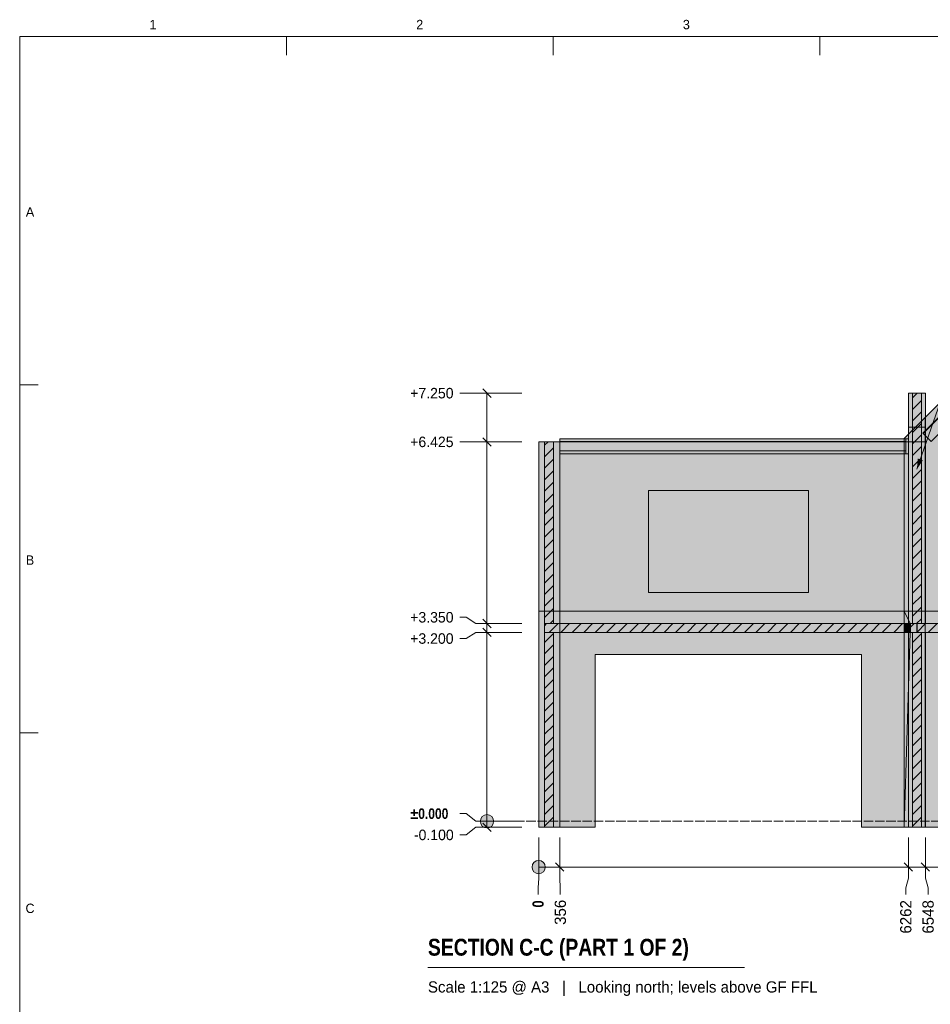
# Model space of a CAD drawing. Header units: millimetres. Extents: x 17 to 413, y 4 to 292.
# Tile 6 of 8: x 20 to 143, y 159 to 292. Entities that reach past the tile are written whole.
import ezdxf
from ezdxf.enums import TextEntityAlignment as Align

# ---------------------------------------------------------------- set-up
doc = ezdxf.new("R2010")
doc.units = ezdxf.units.MM
doc.linetypes.add('DASHED', pattern=[1.524, 1.27, -0.254])
for name, color, linetype in [('FILL-C_BDBDBF', 7, 'Continuous'), ('FILL-EPS', 7, 'Continuous'), ('FILL-INK', 7, 'Continuous'), ('FILL-LIGHT', 7, 'Continuous'), ('FILL-TIMBER', 7, 'Continuous'), ('FILL-WHITE', 7, 'Continuous'), ('LINE-CORE', 7, 'Continuous'), ('LINE-INK', 7, 'Continuous'), ('LINE-STEEL-DASH', 7, 'DASHED'), ('LINE-STEEL_GREY', 7, 'Continuous'), ('TEXT-INK', 7, 'Continuous'), ('TEXT-STEEL_GREY', 7, 'Continuous')]:
    doc.layers.add(name, color=color, linetype=linetype)
doc.styles.add('OpenSansCondensed-Bold', font='OpenSansCondensed-Bold.ttf')

msp = doc.modelspace()

# ---------------------------------------------------------------- hatches: boundary and pattern name
at = {"layer": 'FILL-C_BDBDBF', "true_color": 0xbdbdbf}
h = msp.add_hatch(color=9, dxfattribs=at)
h.dxf.hatch_style = 1
h.paths.add_polyline_path([(142.15, 210.5), (140.93, 210.5), (140.93, 241.7), (142.15, 241.7)])
h = msp.add_hatch(color=9, dxfattribs=at)
h.dxf.hatch_style = 1
h.paths.add_polyline_path([(92.33, 210.51), (91.11, 210.51), (91.11, 235.1), (92.33, 235.1)])
h = msp.add_hatch(color=9, dxfattribs=at)
h.dxf.hatch_style = 1
h.paths.add_polyline_path([(91.11, 209.29), (91.18, 209.29), (92.33, 209.29), (92.33, 182.9), (91.11, 182.9)])
h = msp.add_hatch(color=9, dxfattribs=at)
h.dxf.hatch_style = 1
h.paths.add_polyline_path([(142.15, 182.9), (140.93, 182.9), (140.93, 209.3), (142.15, 209.3)])
at = {"layer": 'FILL-EPS', "true_color": 0xccffff}
h = msp.add_hatch(color=7, dxfattribs=at)
h.dxf.hatch_style = 1
h.paths.add_polyline_path([(140.93, 210.5), (140.39, 210.5), (140.39, 221.11), (140.39, 241.7), (140.91, 241.7), (140.93, 241.7)])
h = msp.add_hatch(color=7, dxfattribs=at)
h.dxf.hatch_style = 1
h.paths.add_polyline_path([(142.68, 221.11), (142.68, 212.74), (142.68, 210.5), (142.51, 210.5), (142.46, 210.5), (142.42, 210.5), (142.15, 210.5), (142.15, 241.7), (142.68, 241.7)])
h = msp.add_hatch(color=7, dxfattribs=at)
h.dxf.hatch_style = 1
h.paths.add_polyline_path([(90.3, 209.74), (90.3, 211.68), (90.3, 211.77), (90.3, 211.83), (90.3, 211.87), (90.3, 212.16), (90.3, 212.41), (90.3, 212.42), (90.3, 212.46), (90.3, 212.48), (90.3, 234.1), (90.3, 234.72), (90.3, 234.75), (90.3, 234.79), (90.3, 234.81), (90.3, 235.1), (90.4, 235.1), (91.11, 235.1), (91.11, 210.51), (91.11, 210.51), (91.11, 209.33), (91.11, 209.29), (91.11, 209.29), (91.11, 182.9), (90.3, 182.9)])
h = msp.add_hatch(color=7, dxfattribs=at)
h.dxf.hatch_style = 1
h.paths.add_polyline_path([(93.15, 234.81), (93.15, 234.79), (93.15, 234.75), (93.15, 234.72), (93.15, 213.1), (93.15, 212.48), (93.15, 212.46), (93.15, 212.42), (93.15, 212.41), (93.15, 212.16), (93.15, 212.1), (93.15, 210.51), (93.08, 210.51), (92.33, 210.51), (92.33, 235.1), (93.15, 235.1)])
h = msp.add_hatch(color=7, dxfattribs=at)
h.dxf.hatch_style = 1
h.paths.add_polyline_path([(93.15, 209.09), (93.15, 209.04), (93.15, 184.84), (93.15, 182.9), (92.91, 182.9), (92.33, 182.9), (92.33, 209.29), (93.15, 209.29), (93.15, 209.14), (93.15, 209.12)])
h = msp.add_hatch(color=7, dxfattribs=at)
h.dxf.hatch_style = 1
h.paths.add_polyline_path([(140.39, 209.02), (140.39, 209.3), (140.93, 209.3), (140.93, 182.9), (140.39, 182.9), (140.39, 207.08), (140.39, 207.09), (140.39, 208.95)])
h = msp.add_hatch(color=7, dxfattribs=at)
h.dxf.hatch_style = 1
h.paths.add_polyline_path([(142.65, 209.3), (142.68, 209.3), (142.68, 209.02), (142.68, 208.95), (142.68, 184.78), (142.68, 182.9), (142.49, 182.9), (142.15, 182.9), (142.15, 209.3), (142.56, 209.3)])
at = {"layer": 'FILL-INK', "true_color": 0x1a1a1f}
h = msp.add_hatch(color=250, dxfattribs=at)
h.dxf.hatch_style = 1
h.paths.add_polyline_path([(141.54, 231.4), (141.64, 232.85), (142.35, 232.6)])
at = {"layer": 'FILL-LIGHT', "true_color": 0xcccccf}
h = msp.add_hatch(color=254, dxfattribs=at)
h.dxf.hatch_style = 1
h.paths.add_polyline_path([(141.53, 210.5), (141.53, 209.98), (141.53, 209.3), (112.95, 209.3), (91.08, 209.3), (91.08, 209.82), (91.08, 210.5), (119.65, 210.5)])
h = msp.add_hatch(color=254, dxfattribs=at)
h.dxf.hatch_style = 1
h.paths.add_polyline_path([(191.26, 210.5), (191.26, 209.72), (191.26, 209.3), (173.69, 209.3), (141.55, 209.3), (141.55, 210.08), (141.55, 210.5), (159.11, 210.5)])
at = {"layer": 'FILL-TIMBER', "true_color": 0xedd6a8}
h = msp.add_hatch(color=41, dxfattribs=at)
h.dxf.hatch_style = 1
h.paths.add_polyline_path([(93.15, 235.53), (125.43, 235.53), (140.03, 235.53), (140.03, 235.41), (140.03, 235.16), (107.75, 235.16), (93.15, 235.16), (93.15, 235.27)])
h = msp.add_hatch(color=41, dxfattribs=at)
h.dxf.hatch_style = 1
h.paths.add_polyline_path([(140.02, 234.15), (140.02, 235.53), (140.03, 235.53), (140.03, 235.53), (140.06, 235.53), (140.39, 235.53), (140.39, 233.65), (140.39, 233.5), (140.37, 233.5), (140.03, 233.5), (140.02, 233.5), (140.02, 233.5)])
h = msp.add_hatch(color=41, dxfattribs=at)
h.dxf.hatch_style = 1
h.paths.add_polyline_path([(93.15, 233.88), (125.43, 233.88), (140.03, 233.88), (140.03, 233.76), (140.03, 233.5), (107.75, 233.5), (93.15, 233.5), (93.15, 233.62)])
at = {"layer": 'FILL-WHITE', "true_color": 0xffffff}
h = msp.add_hatch(color=7, dxfattribs=at)
h.dxf.hatch_style = 1
h.paths.add_polyline_path([(166.4, 262.14), (190.16, 238.39), (190.16, 212.16), (184.15, 212.16), (184.15, 233.9), (175.87, 233.9), (175.87, 234.5), (175.79, 235.79), (175.55, 237.06), (175.15, 238.28), (174.6, 239.44), (173.92, 240.51), (173.1, 241.48), (172.17, 242.33), (171.14, 243.05), (170.03, 243.62), (168.86, 244.04), (167.64, 244.29), (166.41, 244.37), (165.17, 244.29), (163.95, 244.04), (162.78, 243.62), (161.67, 243.05), (160.64, 242.33), (159.71, 241.48), (158.89, 240.51), (158.21, 239.44), (157.66, 238.28), (157.26, 237.06), (157.02, 235.79), (156.94, 234.5), (156.94, 233.9), (148.67, 233.9), (148.67, 212.16), (142.65, 212.16), (142.65, 238.39)])
h = msp.add_hatch(color=7, dxfattribs=at)
h.dxf.hatch_style = 1
h.paths.add_polyline_path([(166.4, 262.14), (190.16, 238.39), (190.16, 212.16), (184.15, 212.16), (184.15, 233.9), (175.87, 233.9), (175.87, 234.5), (175.79, 235.79), (175.55, 237.06), (175.15, 238.28), (174.6, 239.44), (173.92, 240.51), (173.1, 241.48), (172.17, 242.33), (171.14, 243.05), (170.03, 243.62), (168.86, 244.04), (167.64, 244.29), (166.41, 244.37), (165.17, 244.29), (163.95, 244.04), (162.78, 243.62), (161.67, 243.05), (160.64, 242.33), (159.71, 241.48), (158.89, 240.51), (158.21, 239.44), (157.66, 238.28), (157.26, 237.06), (157.02, 235.79), (156.94, 234.5), (156.94, 233.9), (148.67, 233.9), (148.67, 212.16), (142.65, 212.16), (142.65, 238.39)])
h = msp.add_hatch(color=7, dxfattribs=at)
h.dxf.hatch_style = 1
h.paths.add_polyline_path([(142.35, 236.28), (166.4, 260.33), (193.3, 233.43), (193.26, 233.39), (166.4, 260.25), (142.39, 236.24), (142.35, 236.28)])
h = msp.add_hatch(color=7, dxfattribs=at)
h.dxf.hatch_style = 1
h.paths.add_polyline_path([(142.35, 236.28), (166.4, 260.33), (193.3, 233.43), (193.26, 233.39), (166.4, 260.25), (142.39, 236.24), (142.35, 236.28)])
h = msp.add_hatch(color=7, dxfattribs=at)
h.dxf.hatch_style = 1
h.paths.add_polyline_path([(166.4, 260.25), (193.26, 233.39), (192.2, 232.33), (166.4, 258.12), (143.45, 235.17), (142.39, 236.24)])
h = msp.add_hatch(color=7, dxfattribs=at)
h.dxf.hatch_style = 1
h.paths.add_polyline_path([(166.4, 260.25), (193.26, 233.39), (192.2, 232.33), (166.4, 258.12), (143.45, 235.17), (142.39, 236.24)])
h = msp.add_hatch(color=7, dxfattribs=at)
h.dxf.hatch_style = 1
h.paths.add_polyline_path([(140.39, 237.09), (140.39, 241.7), (140.91, 241.7), (142.68, 241.7), (142.68, 237.09), (140.39, 237.09)])
h = msp.add_hatch(color=7, dxfattribs=at)
h.dxf.hatch_style = 1
h.paths.add_polyline_path([(139.8, 212.16), (139.8, 235.54), (142.65, 238.39), (142.65, 238.4), (142.65, 238.4), (142.65, 212.16), (142.65, 212.16)])
h = msp.add_hatch(color=7, dxfattribs=at)
h.dxf.hatch_style = 1
h.paths.add_polyline_path([(142.65, 238.39), (142.65, 212.16), (139.8, 212.16), (139.8, 235.54)])
h = msp.add_hatch(color=7, dxfattribs=at)
h.dxf.hatch_style = 1
h.paths.add_polyline_path([(142.63, 238.39), (142.63, 238.39), (142.64, 238.39), (142.64, 238.39), (142.65, 238.39), (142.63, 238.39)])
h = msp.add_hatch(color=7, dxfattribs=at)
h.dxf.hatch_style = 1
h.paths.add_polyline_path([(142.63, 238.39), (142.63, 238.39), (142.63, 238.39), (142.63, 238.39), (142.65, 238.39), (142.63, 238.39)])
h = msp.add_hatch(color=7, dxfattribs=at)
h.dxf.hatch_style = 1
h.paths.add_polyline_path([(140.39, 237.09), (142.68, 237.09), (142.68, 210.5), (140.39, 210.5), (140.39, 237.09)])
h = msp.add_hatch(color=7, dxfattribs=at)
h.dxf.hatch_style = 1
h.paths.add_polyline_path([(90.3, 235.1), (93.15, 235.1), (93.15, 235.11), (93.15, 235.11), (93.15, 212.16), (93.15, 212.16), (90.3, 212.16)])
h = msp.add_hatch(color=7, dxfattribs=at)
h.dxf.hatch_style = 1
h.paths.add_polyline_path([(90.3, 235.1), (93.15, 235.1), (93.15, 212.16), (90.3, 212.16)])
h = msp.add_hatch(color=7, dxfattribs=at)
h.dxf.hatch_style = 1
h.paths.add_polyline_path([(93.15, 235.1), (93.15, 212.16), (90.3, 212.16), (90.3, 235.1)])
h = msp.add_hatch(color=7, dxfattribs=at)
h.dxf.hatch_style = 1
h.paths.add_polyline_path([(140.03, 235.53), (140.03, 235.16), (93.15, 235.16), (93.15, 235.53)])
h = msp.add_hatch(color=7, dxfattribs=at)
h.dxf.hatch_style = 1
h.paths.add_polyline_path([(93.15, 235.53), (140.03, 235.53), (140.03, 235.16), (93.15, 235.16)])
h = msp.add_hatch(color=7, dxfattribs=at)
h.dxf.hatch_style = 1
h.paths.add_polyline_path([(140.03, 235.53), (140.03, 235.16), (93.15, 235.16), (93.15, 235.53)])
h = msp.add_hatch(color=7, dxfattribs=at)
h.dxf.hatch_style = 1
h.paths.add_polyline_path([(93.15, 235.16), (140.03, 235.16), (140.03, 233.88), (93.15, 233.88)])
h = msp.add_hatch(color=7, dxfattribs=at)
h.dxf.hatch_style = 1
h.paths.add_polyline_path([(93.15, 235.16), (140.03, 235.16), (140.03, 233.88), (93.15, 233.88)])
h = msp.add_hatch(color=7, dxfattribs=at)
h.dxf.hatch_style = 1
h.paths.add_polyline_path([(93.15, 235.16), (140.03, 235.16), (140.03, 233.88), (93.15, 233.88)])
h = msp.add_hatch(color=7, dxfattribs=at)
h.dxf.hatch_style = 1
h.paths.add_polyline_path([(93.15, 235.16), (140.03, 235.16), (140.03, 233.88), (93.15, 233.88)])
h = msp.add_hatch(color=7, dxfattribs=at)
h.dxf.hatch_style = 1
h.paths.add_polyline_path([(139.8, 235.1), (139.8, 212.16), (93.15, 212.16), (93.15, 235.1)])
h.paths.add_polyline_path([(126.84, 228.5), (105.16, 228.5), (105.16, 214.7), (126.84, 214.7)], flags=0)
h = msp.add_hatch(color=7, dxfattribs=at)
h.dxf.hatch_style = 1
h.paths.add_polyline_path([(93.15, 235.1), (139.8, 235.1), (139.8, 212.16), (93.15, 212.16)])
h.paths.add_polyline_path([(126.84, 228.5), (105.16, 228.5), (105.16, 214.7), (126.84, 214.7)], flags=0)
h = msp.add_hatch(color=7, dxfattribs=at)
h.dxf.hatch_style = 1
h.paths.add_polyline_path([(142.65, 235.1), (142.65, 212.16), (139.8, 212.16), (139.8, 235.1)])
h = msp.add_hatch(color=7, dxfattribs=at)
h.dxf.hatch_style = 1
h.paths.add_polyline_path([(142.65, 235.1), (142.65, 212.16), (139.8, 212.16), (139.8, 235.1)])
h = msp.add_hatch(color=7, dxfattribs=at)
h.dxf.hatch_style = 1
h.paths.add_polyline_path([(139.8, 235.1), (142.65, 235.1), (142.65, 212.16), (139.8, 212.16)])
h = msp.add_hatch(color=7, dxfattribs=at)
h.dxf.hatch_style = 1
h.paths.add_polyline_path([(139.8, 235.1), (142.65, 235.1), (142.65, 212.16), (139.8, 212.16)])
h = msp.add_hatch(color=7, dxfattribs=at)
h.dxf.hatch_style = 1
h.paths.add_polyline_path([(140.03, 235.53), (140.03, 233.5), (140.02, 233.5), (140.02, 235.53)])
h = msp.add_hatch(color=7, dxfattribs=at)
h.dxf.hatch_style = 1
h.paths.add_polyline_path([(140.02, 235.53), (140.03, 235.53), (140.03, 233.5), (140.02, 233.5)])
h = msp.add_hatch(color=7, dxfattribs=at)
h.dxf.hatch_style = 1
h.paths.add_polyline_path([(140.03, 235.53), (140.03, 233.5), (140.02, 233.5), (140.02, 235.53)])
h = msp.add_hatch(color=7, dxfattribs=at)
h.dxf.hatch_style = 1
h.paths.add_polyline_path([(140.39, 235.53), (140.39, 233.5), (140.03, 233.5), (140.03, 235.53)])
h = msp.add_hatch(color=7, dxfattribs=at)
h.dxf.hatch_style = 1
h.paths.add_polyline_path([(140.41, 235.53), (140.41, 234.06), (140.39, 234.06), (140.39, 235.53)])
h = msp.add_hatch(color=7, dxfattribs=at)
h.dxf.hatch_style = 1
h.paths.add_polyline_path([(140.39, 235.53), (140.41, 235.53), (140.41, 234.06), (140.39, 234.06)])
h = msp.add_hatch(color=7, dxfattribs=at)
h.dxf.hatch_style = 1
h.paths.add_polyline_path([(140.03, 233.88), (140.03, 233.5), (93.15, 233.5), (93.15, 233.88)])
h = msp.add_hatch(color=7, dxfattribs=at)
h.dxf.hatch_style = 1
h.paths.add_polyline_path([(93.15, 233.88), (140.03, 233.88), (140.03, 233.5), (93.15, 233.5)])
h = msp.add_hatch(color=7, dxfattribs=at)
h.dxf.hatch_style = 1
h.paths.add_polyline_path([(140.03, 233.88), (140.03, 233.5), (93.15, 233.5), (93.15, 233.88)])
h = msp.add_hatch(color=7, dxfattribs=at)
h.dxf.hatch_style = 1
h.paths.add_polyline_path([(90.3, 212.16), (93.15, 212.16), (93.15, 182.9), (90.3, 182.9)])
h = msp.add_hatch(color=7, dxfattribs=at)
h.dxf.hatch_style = 1
h.paths.add_polyline_path([(93.15, 212.16), (93.15, 210.51), (93.15, 210.51), (91.11, 210.51), (91.11, 209.29), (93.15, 209.29), (93.15, 209.3), (93.15, 209.3), (93.15, 182.9), (93.15, 182.9), (90.3, 182.9), (90.3, 212.16)])
h = msp.add_hatch(color=7, dxfattribs=at)
h.dxf.hatch_style = 1
h.paths.add_polyline_path([(93.15, 212.16), (93.15, 210.51), (91.11, 210.51), (91.11, 209.29), (93.15, 209.29), (93.15, 182.9), (90.3, 182.9), (90.3, 212.16)])
h = msp.add_hatch(color=7, dxfattribs=at)
h.dxf.hatch_style = 1
h.paths.add_polyline_path([(139.8, 212.16), (139.8, 182.9), (134.04, 182.9), (134.04, 206.3), (97.96, 206.3), (97.96, 182.9), (93.15, 182.9), (93.15, 212.16)])
h = msp.add_hatch(color=7, dxfattribs=at)
h.dxf.hatch_style = 1
h.paths.add_polyline_path([(93.15, 212.16), (139.8, 212.16), (139.8, 210.51), (93.15, 210.51)])
h = msp.add_hatch(color=7, dxfattribs=at)
h.dxf.hatch_style = 1
h.paths.add_polyline_path([(139.8, 212.17), (139.8, 212.17), (139.8, 212.17), (139.8, 212.17), (139.8, 212.16)])
h = msp.add_hatch(color=7, dxfattribs=at)
h.dxf.hatch_style = 1
h.paths.add_polyline_path([(142.65, 212.16), (142.65, 182.9), (139.8, 182.9), (139.8, 212.16)])
h = msp.add_hatch(color=7, dxfattribs=at)
h.dxf.hatch_style = 1
h.paths.add_polyline_path([(142.65, 212.16), (142.65, 210.51), (142.65, 210.51), (140.65, 210.51), (140.65, 209.29), (142.65, 209.29), (142.65, 209.3), (142.65, 209.3), (142.65, 182.9), (142.65, 182.9), (139.8, 182.9), (139.8, 212.16)])
h = msp.add_hatch(color=7, dxfattribs=at)
h.dxf.hatch_style = 1
h.paths.add_polyline_path([(142.65, 212.16), (142.65, 210.51), (140.61, 210.51), (140.61, 209.29), (142.65, 209.29), (142.65, 182.9), (139.8, 182.9), (139.8, 212.16)])
h = msp.add_hatch(color=7, dxfattribs=at)
h.dxf.hatch_style = 1
h.paths.add_polyline_path([(142.65, 212.16), (142.65, 210.51), (140.61, 210.51), (140.61, 209.29), (142.65, 209.29), (142.65, 182.9), (139.8, 182.9), (139.8, 212.16)])
h = msp.add_hatch(color=7, dxfattribs=at)
h.dxf.hatch_style = 1
h.paths.add_polyline_path([(140.61, 210.51), (140.61, 209.29), (140.61, 209.28), (140.61, 209.28), (139.8, 182.9), (139.8, 212.16)])
h = msp.add_hatch(color=7, dxfattribs=at)
h.dxf.hatch_style = 1
h.paths.add_polyline_path([(142.65, 212.16), (142.65, 210.51), (140.61, 210.51), (139.8, 212.16)])
h = msp.add_hatch(color=7, dxfattribs=at)
h.dxf.hatch_style = 1
h.paths.add_polyline_path([(139.8, 210.51), (139.8, 212.16), (142.65, 212.16), (142.65, 212.16), (142.65, 212.16), (142.65, 212.16), (142.65, 209.29), (142.65, 209.29), (142.65, 182.9), (142.65, 182.9), (139.8, 182.9), (139.8, 209.29), (142.65, 209.29), (142.65, 210.51)])
h = msp.add_hatch(color=7, dxfattribs=at)
h.dxf.hatch_style = 1
h.paths.add_polyline_path([(142.63, 210.51), (142.65, 210.51), (142.65, 212.16), (148.67, 212.16), (148.67, 211.69), (184.15, 211.69), (184.15, 212.16), (190.15, 212.16), (190.15, 210.51), (142.65, 210.51)])
h = msp.add_hatch(color=7, dxfattribs=at)
h.dxf.hatch_style = 1
h.paths.add_polyline_path([(148.67, 212.16), (148.67, 211.69), (184.15, 211.69), (184.15, 212.16), (190.15, 212.16), (190.15, 182.9), (185.35, 182.9), (185.35, 206.3), (147.46, 206.3), (147.46, 182.9), (142.65, 182.9), (142.65, 212.16)])
h = msp.add_hatch(color=7, dxfattribs=at)
h.dxf.hatch_style = 1
h.paths.add_polyline_path([(91.11, 210.51), (93.15, 210.51), (93.15, 209.29), (91.11, 209.29)])
h = msp.add_hatch(color=7, dxfattribs=at)
h.dxf.hatch_style = 1
h.paths.add_polyline_path([(93.15, 210.51), (139.8, 210.51), (139.8, 209.29), (93.15, 209.29)])
h = msp.add_hatch(color=7, dxfattribs=at)
h.dxf.hatch_style = 1
h.paths.add_polyline_path([(139.8, 210.51), (140.61, 210.51), (140.61, 209.29), (139.8, 209.29)])
h = msp.add_hatch(color=7, dxfattribs=at)
h.dxf.hatch_style = 1
h.paths.add_polyline_path([(139.8, 210.51), (139.8, 210.51), (139.8, 210.51)])
h = msp.add_hatch(color=7, dxfattribs=at)
h.dxf.hatch_style = 1
h.paths.add_polyline_path([(140.65, 210.51), (142.65, 210.51), (142.65, 209.29), (140.65, 209.29)])
h = msp.add_hatch(color=7, dxfattribs=at)
h.dxf.hatch_style = 1
h.paths.add_polyline_path([(142.65, 210.51), (190.15, 210.51), (190.15, 209.29), (142.65, 209.29)])
h = msp.add_hatch(color=7, dxfattribs=at)
h.dxf.hatch_style = 1
h.paths.add_polyline_path([(139.8, 209.29), (139.8, 182.9), (134.04, 182.9), (134.04, 206.3), (97.96, 206.3), (97.96, 182.9), (93.15, 182.9), (93.15, 209.29)])
h = msp.add_hatch(color=7, dxfattribs=at)
h.dxf.hatch_style = 1
h.paths.add_polyline_path([(140.61, 209.29), (142.65, 209.29), (142.65, 182.9), (139.8, 182.9), (140.61, 209.29)])
h = msp.add_hatch(color=7, dxfattribs=at)
h.dxf.hatch_style = 1
h.paths.add_polyline_path([(142.65, 209.29), (142.65, 209.3), (142.68, 209.3), (142.68, 182.9), (140.39, 182.9), (140.39, 209.29)])
h = msp.add_hatch(color=7, dxfattribs=at)
h.dxf.hatch_style = 1
h.paths.add_polyline_path([(140.39, 209.3), (142.65, 209.3), (142.65, 209.29), (140.39, 209.29)])
h = msp.add_hatch(color=7, dxfattribs=at)
h.dxf.hatch_style = 1
h.paths.add_polyline_path([(142.65, 209.29), (190.15, 209.29), (190.15, 182.9), (185.35, 182.9), (185.35, 206.3), (147.46, 206.3), (147.46, 182.9), (142.65, 182.9), (142.65, 209.29)])
h = msp.add_hatch(color=7, dxfattribs=at)
h.dxf.hatch_style = 1
h.paths.add_polyline_path([(84.2, 183.7), (84.17, 183.93), (84.08, 184.15), (83.94, 184.34), (83.75, 184.48), (83.53, 184.57), (83.3, 184.6), (83.07, 184.57), (82.85, 184.48), (82.66, 184.34), (82.52, 184.15), (82.43, 183.93), (82.4, 183.7), (82.43, 183.47), (82.52, 183.25), (82.66, 183.06), (82.85, 182.92), (83.07, 182.83), (83.3, 182.8), (83.53, 182.83), (83.75, 182.92), (83.94, 183.06), (84.08, 183.25), (84.17, 183.47)])
h = msp.add_hatch(color=7, dxfattribs=at)
h.dxf.hatch_style = 1
h.paths.add_polyline_path([(91.2, 177.5), (91.17, 177.73), (91.08, 177.95), (90.93, 178.14), (90.75, 178.28), (90.53, 178.37), (90.3, 178.4), (90.06, 178.37), (89.85, 178.28), (89.66, 178.14), (89.52, 177.95), (89.43, 177.73), (89.4, 177.5), (89.43, 177.27), (89.52, 177.05), (89.66, 176.86), (89.85, 176.72), (90.06, 176.63), (90.3, 176.6), (90.53, 176.63), (90.75, 176.72), (90.93, 176.86), (91.08, 177.05), (91.17, 177.27)])

# ---------------------------------------------------------------- linework, layer by layer
at = {"layer": 'LINE-CORE', "lineweight": 5}
msp.add_lwpolyline([(148.67, 212.16), (142.65, 212.16), (142.65, 238.39), (166.4, 262.14)], dxfattribs=at)
msp.add_lwpolyline([(148.67, 212.16), (142.65, 212.16), (142.65, 238.39), (166.4, 262.14)], dxfattribs=at)
for points in [[(142.35, 236.28), (166.4, 260.33), (193.3, 233.43), (193.26, 233.39), (166.4, 260.25), (142.39, 236.24), (142.35, 236.28)], [(142.35, 236.28), (166.4, 260.33), (193.3, 233.43), (193.26, 233.39), (166.4, 260.25), (142.39, 236.24), (142.35, 236.28)], [(166.4, 260.25), (193.26, 233.39), (193.26, 233.39), (192.2, 232.33), (166.4, 258.12), (143.45, 235.17), (142.39, 236.24)], [(166.4, 260.25), (193.26, 233.39), (193.26, 233.39), (192.2, 232.33), (166.4, 258.12), (143.45, 235.17), (142.39, 236.24)], [(140.39, 237.09), (140.39, 237.09), (140.39, 241.7), (140.91, 241.7), (142.68, 241.7), (142.68, 241.7), (142.68, 241.7), (142.68, 237.09), (140.39, 237.09), (140.39, 237.09), (140.39, 237.09)], [(139.8, 212.16), (139.8, 235.54), (142.65, 238.39), (142.65, 238.4), (142.65, 238.4), (142.65, 212.16), (142.65, 212.16), (139.8, 212.16)], [(142.65, 238.39), (142.65, 212.16), (142.65, 212.16), (142.65, 212.16), (142.65, 212.16), (139.8, 212.16), (139.8, 235.54), (139.8, 235.54)], [(142.63, 238.39), (142.63, 238.39), (142.64, 238.39), (142.64, 238.39), (142.65, 238.39), (142.63, 238.39)], [(142.63, 238.39), (142.63, 238.39), (142.63, 238.39), (142.63, 238.39), (142.65, 238.39), (142.63, 238.39)], [(140.39, 237.09), (142.68, 237.09), (142.68, 210.5), (142.68, 210.5), (142.68, 210.5), (142.68, 210.5), (140.39, 210.5), (140.39, 237.09), (140.39, 237.09)], [(90.3, 235.1), (93.15, 235.1), (93.15, 235.11), (93.15, 235.11), (93.15, 212.16), (93.15, 212.16), (90.3, 212.16)], [(90.3, 235.1), (93.15, 235.1), (93.15, 212.16), (90.3, 212.16), (90.3, 235.1)], [(93.15, 235.1), (93.15, 212.16), (90.3, 212.16), (90.3, 235.1)], [(140.03, 235.53), (140.03, 235.16), (93.15, 235.16), (93.15, 235.53)], [(93.15, 235.53), (140.03, 235.53), (140.03, 235.16), (93.15, 235.16)], [(140.03, 235.53), (140.03, 235.16), (93.15, 235.16), (93.15, 235.53)], [(93.15, 235.16), (140.03, 235.16), (140.03, 233.88), (140.03, 233.88), (93.15, 233.88), (93.15, 235.16)], [(93.15, 235.16), (140.03, 235.16), (140.03, 235.16), (140.03, 233.88), (93.15, 233.88), (93.15, 233.88)], [(93.15, 235.16), (140.03, 235.16), (140.03, 233.88), (140.03, 233.88), (93.15, 233.88), (93.15, 235.16)], [(93.15, 235.16), (140.03, 235.16), (140.03, 235.16), (140.03, 233.88), (93.15, 233.88), (93.15, 233.88)], [(139.8, 235.1), (139.8, 212.16), (93.15, 212.16), (93.15, 235.1)], [(93.15, 235.1), (139.8, 235.1), (139.8, 212.16), (93.15, 212.16)], [(142.65, 235.1), (142.65, 212.16), (139.8, 212.16), (139.8, 235.1)], [(142.65, 235.1), (142.65, 212.16), (139.8, 212.16), (139.8, 235.1)], [(139.8, 235.1), (142.65, 235.1), (142.65, 212.16), (139.8, 212.16)], [(139.8, 235.1), (142.65, 235.1), (142.65, 212.16), (139.8, 212.16)], [(140.03, 235.53), (140.03, 233.5), (140.03, 233.5), (140.02, 233.5), (140.02, 235.53), (140.02, 235.53)], [(140.02, 235.53), (140.03, 235.53), (140.03, 233.5), (140.02, 233.5)], [(140.03, 235.53), (140.03, 233.5), (140.03, 233.5), (140.02, 233.5), (140.02, 235.53), (140.02, 235.53)], [(140.39, 235.53), (140.39, 233.5), (140.39, 233.5), (140.03, 233.5), (140.03, 235.53), (140.03, 235.53)], [(140.41, 235.53), (140.41, 234.06), (140.39, 234.06), (140.39, 235.53)], [(140.39, 235.53), (140.41, 235.53), (140.41, 234.06), (140.39, 234.06)], [(140.03, 233.88), (140.03, 233.5), (93.15, 233.5), (93.15, 233.88)], [(93.15, 233.88), (140.03, 233.88), (140.03, 233.5), (93.15, 233.5)], [(140.03, 233.88), (140.03, 233.5), (93.15, 233.5), (93.15, 233.88)], [(126.84, 228.5), (105.16, 228.5), (105.16, 214.7), (126.84, 214.7)], [(126.84, 228.5), (105.16, 228.5), (105.16, 214.7), (126.84, 214.7)], [(90.3, 212.16), (93.15, 212.16), (93.15, 182.9), (93.15, 182.9), (93.15, 182.9), (93.15, 182.9), (90.3, 182.9), (90.3, 212.16)], [(93.15, 212.16), (93.15, 210.51), (93.15, 210.51), (91.11, 210.51), (91.11, 209.29), (93.15, 209.29), (93.15, 209.3), (93.15, 209.3), (93.15, 182.9), (93.15, 182.9), (90.3, 182.9), (90.3, 212.16)], [(93.15, 212.16), (93.15, 210.51), (91.11, 210.51), (91.11, 209.29), (93.15, 209.29), (93.15, 182.9), (90.3, 182.9), (90.3, 212.16)], [(139.8, 212.16), (139.8, 182.9), (134.04, 182.9), (134.04, 206.3), (97.96, 206.3), (97.96, 182.9), (93.15, 182.9), (93.15, 212.16)], [(93.15, 212.16), (139.8, 212.16), (139.8, 210.51), (93.15, 210.51)], [(139.8, 212.17), (139.8, 212.17), (139.8, 212.17), (139.8, 212.17), (139.8, 212.16)], [(142.65, 212.16), (142.65, 182.9), (139.8, 182.9), (139.8, 212.16)], [(142.65, 212.16), (142.65, 210.51), (142.65, 210.51), (140.65, 210.51), (140.65, 209.29), (142.65, 209.29), (142.65, 209.3), (142.65, 209.3), (142.65, 182.9), (142.65, 182.9), (139.8, 182.9), (139.8, 212.16)], [(142.65, 212.16), (142.65, 210.51), (140.61, 210.51), (140.61, 209.29), (142.65, 209.29), (142.65, 182.9), (139.8, 182.9), (139.8, 212.16)], [(142.65, 212.16), (142.65, 210.51), (140.61, 210.51), (140.61, 209.29), (142.65, 209.29), (142.65, 182.9), (139.8, 182.9), (139.8, 212.16)], [(140.61, 210.51), (140.61, 209.29), (140.61, 209.29), (140.61, 209.29), (140.61, 209.28), (140.61, 209.28), (139.8, 182.9), (139.8, 212.16), (139.8, 212.16)], [(142.65, 212.16), (142.65, 210.51), (140.61, 210.51), (139.8, 212.16)], [(139.8, 210.51), (139.8, 210.51), (139.8, 212.16), (142.65, 212.16), (142.65, 212.16), (142.65, 212.16), (142.65, 212.16), (142.65, 209.29), (142.65, 209.29), (142.65, 182.9), (142.65, 182.9), (142.65, 182.9), (139.8, 182.9), (139.8, 209.29), (142.65, 209.29), (142.65, 210.51), (139.8, 210.51)], [(142.63, 210.51), (142.65, 210.51), (142.65, 212.16), (148.67, 212.16), (148.67, 211.69), (184.15, 211.69), (184.15, 212.16), (190.15, 212.16), (190.15, 210.51), (142.65, 210.51), (142.65, 210.51), (142.63, 210.51)], [(148.67, 212.16), (148.67, 211.69), (184.15, 211.69), (184.15, 212.16), (190.15, 212.16), (190.15, 182.9), (185.35, 182.9), (185.35, 206.3), (147.46, 206.3), (147.46, 182.9), (142.65, 182.9), (142.65, 212.16)], [(91.11, 210.51), (93.15, 210.51), (93.15, 209.29), (91.11, 209.29)], [(93.15, 210.51), (139.8, 210.51), (139.8, 209.29), (93.15, 209.29), (93.15, 209.29)], [(139.8, 210.51), (140.61, 210.51), (140.61, 209.29), (139.8, 209.29)], [(139.8, 210.51), (139.8, 210.51), (139.8, 210.51)], [(140.65, 210.51), (142.65, 210.51), (142.65, 209.29), (140.65, 209.29)], [(142.65, 210.51), (190.15, 210.51), (190.15, 210.51), (190.15, 209.29), (142.65, 209.29), (142.65, 209.29)], [(139.8, 209.29), (139.8, 182.9), (134.04, 182.9), (134.04, 206.3), (97.96, 206.3), (97.96, 182.9), (93.15, 182.9), (93.15, 209.29)], [(140.61, 209.29), (142.65, 209.29), (142.65, 182.9), (139.8, 182.9), (140.61, 209.29), (140.61, 209.29)], [(142.65, 209.29), (142.65, 209.3), (142.68, 209.3), (142.68, 182.9), (140.39, 182.9), (140.39, 209.29)], [(140.39, 209.3), (142.65, 209.3), (142.65, 209.29), (140.39, 209.29)], [(142.65, 209.29), (190.15, 209.29), (190.15, 182.9), (185.35, 182.9), (185.35, 206.3), (147.46, 206.3), (147.46, 182.9), (142.65, 182.9), (142.65, 182.9), (142.65, 182.9), (142.65, 182.9), (142.65, 209.29), (142.65, 209.29)]]:
    msp.add_lwpolyline(points, close=True, dxfattribs=at)
at = {"layer": 'LINE-INK', "lineweight": 5}
for p, q in [((56.12, 290), (56.12, 287.5)), ((92.25, 290), (92.25, 287.5)), ((128.38, 290), (128.38, 287.5)), ((141.54, 231.4), (147.42, 248.34)), ((20, 242.83), (22.5, 242.83)), ((80.48, 241.7), (79.6, 241.7)), ((81.8, 241.7), (80.48, 241.7)), ((88, 241.7), (81.8, 241.7)), ((83.87, 241.13), (82.74, 242.27)), ((83.3, 182.9), (83.3, 241.7)), ((80.48, 235.1), (79.6, 235.1)), ((81.8, 235.1), (80.48, 235.1)), ((88, 235.1), (81.8, 235.1)), ((83.87, 234.53), (82.74, 235.67)), ((80.48, 211.34), (79.6, 211.34)), ((81.8, 210.5), (80.48, 211.34)), ((83.87, 209.93), (82.74, 211.07)), ((88, 210.5), (81.8, 210.5)), ((83.87, 208.73), (82.74, 209.87)), ((80.48, 208.46), (79.6, 208.46)), ((81.8, 209.3), (80.48, 208.46)), ((88, 209.3), (81.8, 209.3)), ((20, 195.67), (22.5, 195.67)), ((80.48, 184.74), (79.6, 184.74)), ((81.8, 183.7), (80.48, 184.74)), ((81.8, 182.9), (80.48, 181.86)), ((88, 183.7), (81.8, 183.7)), ((88, 182.9), (81.8, 182.9)), ((83.87, 182.33), (82.74, 183.47)), ((80.48, 181.86), (79.6, 181.86)), ((90.3, 181.5), (90.3, 176)), ((93.15, 181.5), (93.15, 176)), ((140.39, 181.5), (140.39, 176)), ((142.68, 181.5), (142.68, 176)), ((90.3, 177.5), (192.41, 177.5)), ((92.58, 178.07), (93.71, 176.93)), ((139.83, 178.07), (140.96, 176.93)), ((142.12, 178.07), (143.25, 176.93)), ((90.3, 176), (90.21, 174.68)), ((93.15, 176), (93.23, 174.68)), ((140.39, 176), (140.03, 174.68)), ((142.68, 176), (143.05, 174.68)), ((90.21, 174.68), (90.21, 173.8)), ((93.23, 174.68), (93.23, 173.8)), ((140.03, 174.68), (140.03, 173.8)), ((143.05, 174.68), (143.05, 173.8)), ((75.3, 163.9), (118.17, 163.9))]:
    msp.add_line(p, q, dxfattribs=at)
for points in [[(20, 7), (413, 7), (413, 290), (20, 290)], [(140.93, 210.5), (140.39, 210.5), (140.39, 221.11), (140.39, 241.7), (140.91, 241.7), (140.93, 241.7)], [(140.93, 241.7), (142.15, 241.7), (142.68, 241.7), (142.68, 221.11), (142.68, 212.74), (142.68, 210.5), (142.51, 210.5), (142.46, 210.5), (142.42, 210.5), (142.15, 210.5), (140.93, 210.5), (140.39, 210.5), (140.39, 221.11), (140.39, 241.7), (140.91, 241.7)], [(142.15, 210.5), (140.93, 210.5), (140.93, 241.7), (142.15, 241.7)], [(142.68, 221.11), (142.68, 212.74), (142.68, 210.5), (142.51, 210.5), (142.46, 210.5), (142.42, 210.5), (142.15, 210.5), (142.15, 241.7), (142.68, 241.7)], [(90.3, 209.74), (90.3, 211.68), (90.3, 211.77), (90.3, 211.83), (90.3, 211.87), (90.3, 212.16), (90.3, 212.41), (90.3, 212.42), (90.3, 212.46), (90.3, 212.48), (90.3, 234.1), (90.3, 234.72), (90.3, 234.75), (90.3, 234.79), (90.3, 234.81), (90.3, 235.1), (90.4, 235.1), (91.11, 235.1), (91.11, 210.51), (91.11, 210.51), (91.11, 209.33), (91.11, 209.29), (91.11, 209.29), (91.11, 182.9), (90.3, 182.9)], [(93.15, 209.14), (93.15, 209.12), (93.15, 209.09), (93.15, 209.04), (93.15, 184.84), (93.15, 182.9), (92.91, 182.9), (92.33, 182.9), (91.11, 182.9), (90.3, 182.9), (90.3, 209.74), (90.3, 211.68), (90.3, 211.77), (90.3, 211.83), (90.3, 211.87), (90.3, 212.16), (90.3, 212.41), (90.3, 212.42), (90.3, 212.46), (90.3, 212.48), (90.3, 234.1), (90.3, 234.72), (90.3, 234.75), (90.3, 234.79), (90.3, 234.81), (90.3, 235.1), (90.4, 235.1), (91.11, 235.1), (92.33, 235.1), (93.15, 235.1), (93.15, 234.81), (93.15, 234.79), (93.15, 234.75), (93.15, 234.72), (93.15, 213.1), (93.15, 212.48), (93.15, 212.46), (93.15, 212.42), (93.15, 212.41), (93.15, 212.16), (93.15, 212.1), (93.15, 210.51), (93.08, 210.51), (92.33, 210.51), (91.11, 210.51), (91.11, 210.51), (91.11, 209.33), (91.11, 209.29), (91.11, 209.29), (91.18, 209.29), (92.33, 209.29), (93.15, 209.29)], [(92.33, 210.51), (91.11, 210.51), (91.11, 235.1), (92.33, 235.1)], [(93.15, 234.81), (93.15, 234.79), (93.15, 234.75), (93.15, 234.72), (93.15, 213.1), (93.15, 212.48), (93.15, 212.46), (93.15, 212.42), (93.15, 212.41), (93.15, 212.16), (93.15, 212.1), (93.15, 210.51), (93.08, 210.51), (92.33, 210.51), (92.33, 235.1), (93.15, 235.1)], [(93.15, 235.53), (125.43, 235.53), (140.03, 235.53), (140.03, 235.41), (140.03, 235.16), (107.75, 235.16), (93.15, 235.16), (93.15, 235.27)], [(140.02, 234.15), (140.02, 235.53), (140.03, 235.53), (140.03, 235.53), (140.06, 235.53), (140.39, 235.53), (140.39, 233.65), (140.39, 233.5), (140.37, 233.5), (140.03, 233.5), (140.02, 233.5), (140.02, 233.5)], [(93.15, 233.88), (125.43, 233.88), (140.03, 233.88), (140.03, 233.76), (140.03, 233.5), (107.75, 233.5), (93.15, 233.5), (93.15, 233.62)], [(141.53, 210.5), (141.53, 209.98), (141.53, 209.3), (112.95, 209.3), (91.08, 209.3), (91.08, 209.82), (91.08, 210.5), (119.65, 210.5)], [(191.26, 210.5), (191.26, 209.72), (191.26, 209.3), (173.69, 209.3), (141.55, 209.3), (141.55, 210.08), (141.55, 210.5), (159.11, 210.5)], [(91.11, 209.29), (91.18, 209.29), (92.33, 209.29), (92.33, 182.9), (91.11, 182.9)], [(93.15, 209.09), (93.15, 209.04), (93.15, 184.84), (93.15, 182.9), (92.91, 182.9), (92.33, 182.9), (92.33, 209.29), (93.15, 209.29), (93.15, 209.14), (93.15, 209.12)], [(140.39, 209.02), (140.39, 209.3), (140.93, 209.3), (140.93, 182.9), (140.39, 182.9), (140.39, 207.08), (140.39, 207.09), (140.39, 208.95)], [(142.65, 209.3), (142.68, 209.3), (142.68, 209.02), (142.68, 208.95), (142.68, 184.78), (142.68, 182.9), (142.49, 182.9), (142.15, 182.9), (140.93, 182.9), (140.39, 182.9), (140.39, 207.08), (140.39, 207.09), (140.39, 208.95), (140.39, 209.02), (140.39, 209.3), (140.93, 209.3), (142.15, 209.3), (142.56, 209.3)], [(142.15, 182.9), (140.93, 182.9), (140.93, 209.3), (142.15, 209.3)], [(142.65, 209.3), (142.68, 209.3), (142.68, 209.02), (142.68, 208.95), (142.68, 184.78), (142.68, 182.9), (142.49, 182.9), (142.15, 182.9), (142.15, 209.3), (142.56, 209.3)]]:
    msp.add_lwpolyline(points, close=True, dxfattribs=at)
for centre in [(83.3, 183.7), (90.3, 177.5)]:
    msp.add_circle(centre, 0.9, dxfattribs=at)
at = {"layer": 'LINE-STEEL-DASH', "lineweight": 5}
msp.add_line((87.1, 183.7), (224.35, 183.7), dxfattribs=at)
at = {"layer": 'LINE-STEEL_GREY', "lineweight": 5}
for p, q in [((140.93, 241.05), (141.58, 241.7)), ((140.93, 239.49), (142.15, 240.71)), ((140.93, 237.94), (142.15, 239.15)), ((140.93, 236.38), (142.15, 237.6)), ((91.11, 234.64), (91.57, 235.1)), ((140.93, 234.82), (142.15, 236.04)), ((91.11, 233.08), (92.33, 234.3)), ((140.93, 233.27), (142.15, 234.49)), ((91.11, 231.53), (92.33, 232.75)), ((140.93, 231.71), (142.15, 232.93)), ((91.11, 229.97), (92.33, 231.19)), ((140.93, 230.16), (142.15, 231.38)), ((91.11, 228.42), (92.33, 229.64)), ((140.93, 228.6), (142.15, 229.82)), ((140.93, 227.05), (142.15, 228.27)), ((91.11, 226.86), (92.33, 228.08)), ((91.11, 225.31), (92.33, 226.53)), ((140.93, 225.49), (142.15, 226.71)), ((91.11, 223.75), (92.33, 224.97)), ((140.93, 223.93), (142.15, 225.15)), ((91.11, 222.2), (92.33, 223.41)), ((140.93, 222.38), (142.15, 223.6)), ((91.11, 220.64), (92.33, 221.86)), ((140.93, 220.82), (142.15, 222.04)), ((91.11, 219.08), (92.33, 220.3)), ((140.93, 219.27), (142.15, 220.49)), ((91.11, 217.53), (92.33, 218.75)), ((140.93, 217.71), (142.15, 218.93)), ((91.11, 215.97), (92.33, 217.19)), ((140.93, 216.16), (142.15, 217.38)), ((91.11, 214.42), (92.33, 215.64)), ((140.93, 214.6), (142.15, 215.82)), ((91.11, 212.86), (92.33, 214.08)), ((140.93, 213.05), (142.15, 214.26)), ((91.11, 211.31), (92.33, 212.53)), ((140.93, 211.49), (142.15, 212.71)), ((91.87, 210.51), (92.33, 210.97)), ((141.49, 210.5), (142.15, 211.15)), ((91.08, 210.2), (91.38, 210.5)), ((91.73, 209.3), (92.93, 210.5)), ((93.29, 209.3), (94.49, 210.5)), ((94.84, 209.3), (96.04, 210.5)), ((96.4, 209.3), (97.6, 210.5)), ((97.95, 209.3), (99.15, 210.5)), ((99.51, 209.3), (100.71, 210.5)), ((101.07, 209.3), (102.27, 210.5)), ((102.62, 209.3), (103.82, 210.5)), ((104.18, 209.3), (105.38, 210.5)), ((105.73, 209.3), (106.93, 210.5)), ((107.29, 209.3), (108.49, 210.5)), ((108.84, 209.3), (110.04, 210.5)), ((110.4, 209.3), (111.6, 210.5)), ((111.96, 209.3), (113.16, 210.5)), ((113.51, 209.3), (114.71, 210.5)), ((115.07, 209.3), (116.27, 210.5)), ((116.62, 209.3), (117.82, 210.5)), ((118.18, 209.3), (119.38, 210.5)), ((119.73, 209.3), (120.93, 210.5)), ((121.29, 209.3), (122.49, 210.5)), ((122.85, 209.3), (124.05, 210.5)), ((124.4, 209.3), (125.6, 210.5)), ((125.96, 209.3), (127.16, 210.5)), ((127.51, 209.3), (128.71, 210.5)), ((129.07, 209.3), (130.27, 210.5)), ((130.62, 209.3), (131.82, 210.5)), ((132.18, 209.3), (133.38, 210.5)), ((133.73, 209.3), (134.93, 210.5)), ((135.29, 209.3), (136.49, 210.5)), ((136.85, 209.3), (138.05, 210.5)), ((138.4, 209.3), (139.6, 210.5)), ((139.96, 209.3), (141.16, 210.5)), ((141.55, 209.33), (142.71, 210.5)), ((143.07, 209.3), (144.27, 210.5)), ((91.11, 207.93), (92.33, 209.15)), ((140.93, 207.94), (142.15, 209.15)), ((141.51, 209.3), (141.53, 209.32)), ((91.11, 206.37), (92.33, 207.59)), ((140.93, 206.38), (142.15, 207.6)), ((91.11, 204.82), (92.33, 206.04)), ((140.93, 204.82), (142.15, 206.04)), ((91.11, 203.26), (92.33, 204.48)), ((140.93, 203.27), (142.15, 204.49)), ((91.11, 201.71), (92.33, 202.93)), ((140.93, 201.71), (142.15, 202.93)), ((91.11, 200.15), (92.33, 201.37)), ((140.93, 200.16), (142.15, 201.38)), ((91.11, 198.6), (92.33, 199.82)), ((140.93, 198.6), (142.15, 199.82)), ((91.11, 197.04), (92.33, 198.26)), ((140.93, 197.05), (142.15, 198.27)), ((91.11, 195.49), (92.33, 196.7)), ((140.93, 195.49), (142.15, 196.71)), ((91.11, 193.93), (92.33, 195.15)), ((140.93, 193.93), (142.15, 195.15)), ((91.11, 192.37), (92.33, 193.59)), ((140.93, 192.38), (142.15, 193.6)), ((91.11, 190.82), (92.33, 192.04)), ((140.93, 190.82), (142.15, 192.04)), ((91.11, 189.26), (92.33, 190.48)), ((140.93, 189.27), (142.15, 190.49)), ((91.11, 187.71), (92.33, 188.93)), ((140.93, 187.71), (142.15, 188.93)), ((91.11, 186.15), (92.33, 187.37)), ((140.93, 186.16), (142.15, 187.38)), ((91.11, 184.6), (92.33, 185.82)), ((140.93, 184.6), (142.15, 185.82)), ((91.11, 183.04), (92.33, 184.26)), ((140.93, 183.05), (142.15, 184.26))]:
    msp.add_line(p, q, dxfattribs=at)

# ---------------------------------------------------------------- texts
at = {"layer": 'TEXT-INK'}
for s, p in [('+7.250', (72.9, 240.99)), ('+6.425', (72.9, 234.39)), ('+3.350', (72.9, 210.63)), ('+3.200', (72.9, 207.75)), ('-0.100', (73.4, 181.15))]:
    msp.add_text(s, height=1.422, dxfattribs=at).set_placement(p)
at = {"layer": 'TEXT-INK', "style": 'OpenSansCondensed-Bold'}
for s, height, p in [('±0.000', 1.422, (72.9, 184.03)), ('SECTION C-C (PART 1 OF 2)', 2.286, (75.3, 165.5))]:
    msp.add_text(s, height=height, dxfattribs=at).set_placement(p)
msp.add_text('0', height=1.52, rotation=90, dxfattribs=at).set_placement((90.98, 172.02))
at = {"layer": 'TEXT-INK'}
for s, p in [('356', (93.99, 169.67)), ('6262', (140.79, 168.49)), ('6548', (143.81, 168.49))]:
    msp.add_text(s, height=1.524, rotation=90, dxfattribs=at).set_placement(p)
at = {"layer": 'TEXT-STEEL_GREY'}
for s, p in [('1', (38.06, 291)), ('2', (74.19, 291)), ('3', (110.31, 291)), ('A', (21.4, 265.62)), ('B', (21.4, 218.45)), ('C', (21.4, 171.28))]:
    msp.add_text(s, height=1.27, dxfattribs=at).set_placement(p, align=Align.CENTER)
msp.add_text('Scale 1:125 @ A3   |   Looking north; levels above GF FFL', height=1.524, dxfattribs=at).set_placement((75.3, 160.5))

doc.saveas('drawing.dxf')
